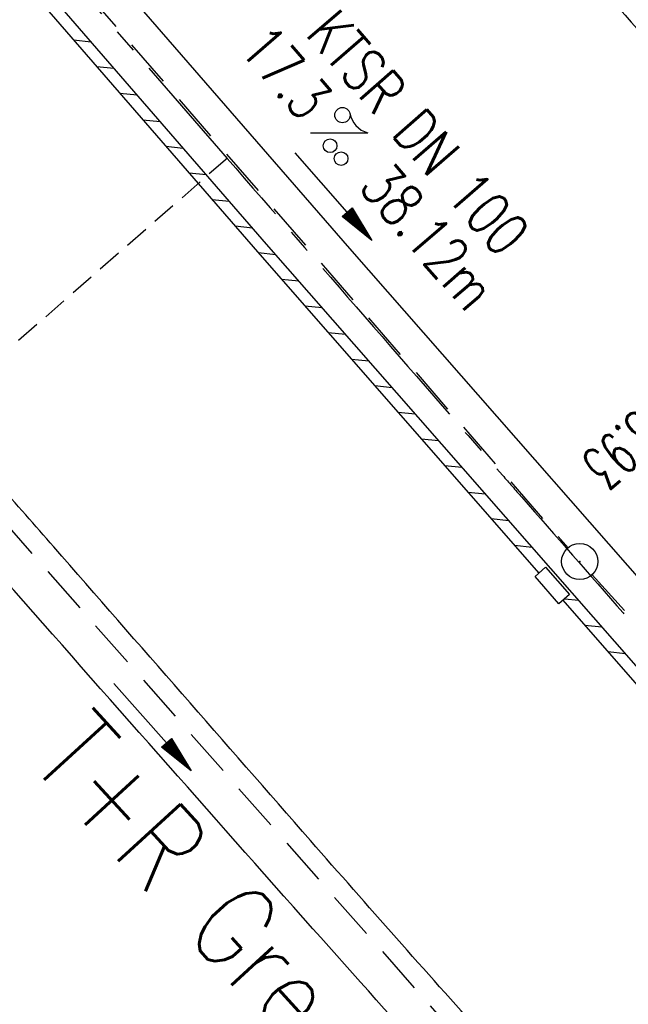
# Model space of a CAD drawing. Extents: x 450316 to 454644, y 428795 to 436505.
# Tile 186 of 256: x 451707 to 451732, y 434474 to 434515. Entities that reach past the tile are written whole.
import ezdxf
from ezdxf.enums import TextEntityAlignment as Align

# ---------------------------------------------------------------- set-up
doc = ezdxf.new("R2010")
doc.units = 0
doc.header["$LTSCALE"] = 2
doc.header["$MEASUREMENT"] = 0
for name, pattern in [('ACHSE', [5.5, 4, -0.5, 0.5, -0.5]), ('AUSGEZOGEN', [0]), ('GESTRICH-X2', [1.5, 1, -0.5]), ('GESTRICHELT', [0.75, 0.5, -0.25])]:
    doc.linetypes.add(name, pattern=pattern)
doc.layers.get('0').update_dxf_attribs({"linetype": 'CONTINUOUS'})
for name, color, linetype in [('ACHSETOP', 1, 'ACHSE'), ('FBR', 8, 'CONTINUOUS'), ('HEKTOM', 1, 'GESTRICHELT'), ('KANAL', 7, 'GESTRICH-X2'), ('PFEIL', 7, 'CONTINUOUS'), ('RINNE', 8, 'CONTINUOUS'), ('SCHACHTNR', 6, 'CONTINUOUS'), ('SCHRIFT', 7, 'AUSGEZOGEN'), ('SCHSYMBOL', 7, 'CONTINUOUS'), ('TEXTO', 4, 'CONTINUOUS'), ('TEXTU', 4, 'CONTINUOUS')]:
    doc.layers.add(name, color=color, linetype=linetype)
doc.styles.add('ROMANS', font='romans.shx', dxfattribs={"width": 0.8})

# ---------------------------------------------------------------- blocks, each defined once
blk = doc.blocks.new('GST')
at = {"color": 0}
blk.add_circle((0, 0), 0.75, dxfattribs=at)
blk.add_point((0, 0), dxfattribs=at)
blk = doc.blocks.new('17')
blk.add_lwpolyline([(-0.755, -1.218), (0.748, -1.218), (0.748, -1.801), (-0.755, -1.801)], close=True)
blk.add_blockref('GST', (0, 0))
blk = doc.blocks.new('PROM')
blk.add_line((1.566, 1.817), (0.019, 0.015))
for centre, radius in [((0.317, 1.51), 0.317), ((0.943, 0.291), 0.283), ((1.645, 0.287), 0.283)]:
    blk.add_circle(centre, radius)
blk.add_arc((0.992, 2.682), 1.033, 239.1414, 303.3549)
blk = doc.blocks.new('PFEIL2')
at = {"color": 0}
for p, q in [((0.88, 0.002), (-2.401, -0.012)), ((0.881, -0.271), (0.879, 0.276)), ((0.879, 0.276), (2.429, 0.009)), ((0.911, 0.27), (0.879, 0.265)), ((0.965, 0.261), (0.879, 0.246)), ((1.019, 0.252), (0.879, 0.228)), ((1.073, 0.242), (0.879, 0.209)), ((1.127, 0.233), (0.879, 0.191)), ((1.181, 0.224), (0.879, 0.172)), ((1.235, 0.214), (0.879, 0.154)), ((1.289, 0.205), (0.879, 0.135)), ((1.343, 0.196), (0.879, 0.117)), ((1.397, 0.187), (0.879, 0.098)), ((1.451, 0.177), (0.879, 0.08)), ((1.505, 0.168), (0.879, 0.061)), ((1.559, 0.159), (0.88, 0.043)), ((1.613, 0.149), (0.88, 0.024)), ((1.668, 0.14), (0.88, 0.006)), ((1.722, 0.131), (0.88, -0.013)), ((1.776, 0.121), (0.88, -0.031)), ((1.83, 0.112), (0.88, -0.05)), ((1.884, 0.103), (0.88, -0.068)), ((1.938, 0.094), (0.88, -0.087)), ((1.992, 0.084), (0.88, -0.105)), ((2.046, 0.075), (0.88, -0.124)), ((2.1, 0.066), (0.88, -0.142)), ((2.154, 0.056), (0.88, -0.161)), ((2.208, 0.047), (0.88, -0.179)), ((2.262, 0.038), (0.881, -0.198)), ((2.316, 0.029), (0.881, -0.216)), ((2.37, 0.019), (0.881, -0.235)), ((2.424, 0.01), (0.881, -0.253)), ((2.429, 0.009), (0.881, -0.271))]:
    blk.add_line(p, q, dxfattribs=at)

msp = doc.modelspace()

# ---------------------------------------------------------------- linework, layer by layer
at = {"layer": 'ACHSETOP', "flags": 128}
msp.add_lwpolyline([(451271.766, 435019.042, -0.000001), (451272.365, 435018.353, -0.000032), (451272.387, 435018.328), (451288.791, 434999.463, -0.000002), (451296.993, 434990.03, 0.000007), (451305.195, 434980.597, 0.000007), (451313.397, 434971.165, -0.000007), (451321.599, 434961.732, -0.000007), (451329.801, 434952.299, 0.000007), (451338.003, 434942.866, 0.000007), (451346.205, 434933.433, -0.000007), (451354.407, 434924.001, -0.000007), (451362.609, 434914.568, 0.000011), (451370.811, 434905.135, 0.000001), (451379.013, 434895.702, 0.000001), (451387.215, 434886.27), (451403.62, 434867.404), (451420.024, 434848.539), (451436.428, 434829.674, -0.000013), (451444.63, 434820.241, 0.000007), (451452.832, 434810.808, 0.000007), (451461.034, 434801.376, -0.000007), (451469.236, 434791.943, -0.000007), (451477.438, 434782.51, 0.000007), (451485.64, 434773.077, 0.000007), (451493.842, 434763.645, -0.000007), (451502.044, 434754.212, -0.000007), (451510.246, 434744.779, 0.000007), (451518.448, 434735.346, 0.000007), (451526.65, 434725.914, -0.000007), (451534.852, 434716.481, -0.000007), (451543.054, 434707.048, 0.000011), (451551.256, 434697.615, 0.000001), (451559.458, 434688.182, 0.000001), (451567.66, 434678.75), (451584.065, 434659.884, -0.000001), (451592.267, 434650.452, -0.000001), (451600.469, 434641.019, -0.000011), (451608.671, 434631.586, 0.000013), (451616.873, 434622.153), (451633.277, 434603.288), (451649.681, 434584.423, -0.000013), (451657.883, 434574.99, 0.000007), (451666.085, 434565.557, 0.000007), (451674.287, 434556.124, -0.000007), (451682.489, 434546.692, -0.000007), (451690.691, 434537.259, 0.000006), (451698.893, 434527.826), (451715.297, 434508.961, -0.000015), (451721.01, 434502.39, 0.000008), (451726.723, 434495.82, 0.000958), (451727.518, 434494.909, 0.000181), (451731.723, 434490.114, 0.003894), (451738.179, 434482.871, 0.00247), (451748.503, 434471.583, 0.003793), (451756.233, 434463.34, 0.003129), (451765.742, 434453.478, 0.00313), (451774.532, 434444.586, 0.003132), (451783.429, 434435.81, 0.003134), (451792.435, 434427.146, 0.003132), (451801.553, 434418.591, 0.003131), (451810.774, 434410.155, 0.00313), (451820.102, 434401.832, 0.003133), (451829.541, 434393.621, 0.003138), (451839.066, 434385.542, 0.003131), (451848.69, 434377.585, 0.003125), (451858.432, 434369.733, 0.003124), (451868.271, 434362.004, 0.00313), (451878.187, 434354.413, 0.003138), (451888.199, 434346.945, 0.003133), (451898.32, 434339.593, 0.003131), (451908.525, 434332.373, 0.003131), (451918.818, 434325.282, 0.003132), (451929.206, 434318.316, 0.003136), (451939.668, 434311.489, 0.00313), (451950.209, 434304.797, 0.003123), (451960.857, 434298.223, 0.003128), (451971.589, 434291.781, 0.003137), (451982.371, 434285.491, 0.003139), (451993.235, 434279.335, 0.003133), (452004.198, 434273.303, 0.003123), (452015.227, 434267.413, 0.003125), (452026.323, 434261.665, 0.003132), (452037.503, 434256.05, 0.003138), (452048.733, 434250.584, 0.003134), (452060.02, 434245.265, 0.003122), (452071.413, 434240.069, 0.003127), (452083.62, 434234.685, 0.003578), (452094.349, 434230.124, 0.002702), (452108.409, 434224.354, 0.004189), (452117.528, 434220.758, 0.00053), (452126.341, 434217.378, 0.001569), (452129.323, 434216.249, 0.000008), (452135.115, 434214.077, -0.000025), (452140.907, 434211.904), (452164.314, 434203.123, 0.000006), (452176.018, 434198.733, -0.000007), (452187.722, 434194.343), (452211.129, 434185.563), (452234.536, 434176.783, -0.000012), (452246.24, 434172.393, 0.000007), (452257.944, 434168.002, 0.000002), (452265.746, 434165.075, 0.000001), (452281.351, 434159.222, 0.000005), (452293.055, 434154.832, -0.000007), (452304.759, 434150.442, -0.000019), (452316.463, 434146.052, 0.000015), (452328.166, 434141.661, 0.000002), (452338.097, 434137.936, 0.000001), (452351.573, 434132.881, 0.000004), (452363.277, 434128.491, -0.000006), (452374.981, 434124.101, -0.00002), (452386.684, 434119.71, 0.00002), (452398.388, 434115.32, 0.000006), (452410.092, 434110.93, -0.000004), (452421.796, 434106.54, -0.000001), (452435.272, 434101.485, -0.000002), (452445.203, 434097.76, -0.000015), (452456.906, 434093.369, 0.000019), (452468.61, 434088.979, 0.000007), (452480.314, 434084.589, -0.000006), (452492.018, 434080.199, -0.000002), (452503.721, 434075.809, 0.000002), (452515.425, 434071.419, 0.000006), (452527.129, 434067.029, -0.000007), (452538.833, 434062.639, -0.000019), (452550.536, 434058.248, 0.000015), (452562.24, 434053.858, 0.000002), (452572.171, 434050.133, 0.000001), (452585.647, 434045.078, 0.000004), (452597.351, 434040.688, -0.000006), (452609.055, 434036.298, -0.00002), (452620.758, 434031.907, 0.00002), (452632.462, 434027.517, 0.000006), (452644.166, 434023.127, -0.000004), (452655.87, 434018.737, -0.000001), (452669.346, 434013.682, -0.000002), (452679.277, 434009.957, -0.000015), (452690.981, 434005.567, 0.000014), (452702.684, 434001.176, 0.000011), (452714.388, 433996.786, -0.000001), (452726.092, 433992.396, -0.000007), (452735.031, 433989.043, -0.000005), (452748.181, 433984.11, -0.000156), (452748.221, 433984.095, -0.000005), (452749.498, 433983.615, -0.004183), (452758.692, 433980.071, -0.002721), (452772.748, 433974.429, -0.005081), (452782.771, 433970.223, -0.003908), (452795.7, 433964.522, -0.003912), (452807.05, 433959.304, -0.003907), (452818.331, 433953.902, -0.003903), (452829.522, 433948.327, -0.003904), (452840.62, 433942.58, -0.003907), (452851.631, 433936.658, -0.003909), (452862.543, 433930.568, -0.003906), (452873.352, 433924.312, -0.003899), (452884.081, 433917.876, -0.003907), (452894.713, 433911.271, -0.003917), (452905.212, 433904.518, -0.003914), (452915.606, 433897.601, -0.003904), (452925.914, 433890.505, -0.003895), (452936.108, 433883.251, -0.003902), (452946.169, 433875.853, -0.003909), (452956.117, 433868.296, -0.003904), (452965.957, 433860.575, -0.003908), (452975.671, 433852.704, -0.00391), (452985.257, 433844.687, -0.003909), (452994.717, 433836.52, -0.003908), (453004.051, 433828.203, -0.003902), (453013.251, 433819.744, -0.003901), (453022.321, 433811.14, -0.003907), (453031.261, 433802.39, -0.003913), (453040.05, 433793.514, -0.003909), (453048.995, 433784.194, -0.00418), (453057.218, 433775.343, -0.003621), (453064.799, 433766.924, -0.003001), (453073.811, 433756.645, -0.003775), (453082.931, 433745.954, -0.004894), (453089.822, 433737.587, -0.004962), (453096.584, 433729.038, -0.003805), (453105.204, 433717.738, -0.003005), (453113.364, 433706.734, -0.003643), (453119.973, 433697.569, -0.004174), (453127.227, 433687.17, -0.004295), (453134.105, 433676.947, -0.003507), (453140.018, 433667.855, -0.002688), (453147.586, 433655.895, -0.003695), (453155.363, 433643.251, -0.00538), (453160.547, 433634.47, -0.005332), (453165.53, 433625.601, -0.003667), (453172.541, 433612.577, -0.002679), (453179.095, 433600.023, -0.003501), (453183.992, 433590.355, -0.004313), (453189.196, 433579.668, -0.003909), (453194.743, 433567.786, -0.003909), (453199.853, 433556.378, -0.003909), (453204.783, 433544.892, -0.003903), (453209.809, 433532.66, -0.004384), (453214.103, 433521.695, -0.003423), (453219.661, 433506.825, -0.005955), (453222.694, 433498.219, -0.000145), (453225.568, 433489.736, -0.000252), (453227.219, 433484.852, -0.000085), (453230.064, 433476.416, -0.000405), (453230.656, 433474.653, -0.003646), (453233.571, 433465.744, 0.00217), (453238.424, 433450.758, 0.000006), (453242.327, 433438.883, -0.000007), (453246.23, 433427.008, -0.000012), (453250.132, 433415.133, 0.000009), (453254.035, 433403.258, 0.003001), (453258.01, 433391.404, -0.003002), (453261.985, 433379.55, -0.003008), (453265.815, 433367.653, 0.003009), (453269.646, 433355.757, 0.00001), (453273.549, 433343.882, -0.000019), (453277.452, 433332.007), (453285.257, 433308.257, 0.000005), (453289.16, 433296.382, -0.000004), (453293.063, 433284.507, -0.000001), (453297.412, 433271.275, -0.000001), (453300.869, 433260.756, -0.00001), (453304.771, 433248.881, 0.000008), (453308.674, 433237.006, 0.000011), (453312.577, 433225.131, -0.000004), (453316.48, 433213.256, -0.000007), (453317.957, 433208.761, -0.000002), (453324.285, 433189.506, -0.00006), (453324.748, 433188.095, 0.000004), (453325.212, 433186.684, 0.001409), (453327.806, 433178.862, 0.000842), (453332.205, 433165.794, 0.002106), (453335.59, 433155.932, 0.001506), (453340.42, 433142.182, 0.001603), (453344.587, 433130.552, 0.001566), (453348.928, 433118.674, 0.00157), (453353.282, 433106.987, 0.001563), (453357.73, 433095.275, 0.001555), (453362.245, 433083.606, 0.001558), (453366.823, 433071.988, 0.001562), (453371.477, 433060.391, 0.001561), (453376.206, 433048.816, 0.001565), (453381.007, 433037.273, 0.001565), (453385.878, 433025.763, 0.001563), (453390.82, 433014.287, 0.001561), (453395.838, 433002.832, 0.001559), (453400.927, 432991.41, 0.00156), (453406.083, 432980.028, 0.001563), (453411.315, 432968.669, 0.001565), (453416.612, 432957.354, 0.001562), (453421.976, 432946.082, 0.001558), (453427.424, 432934.813, 0.001559), (453432.943, 432923.577, 0.001564), (453438.516, 432912.409, 0.001566), (453444.163, 432901.268, 0.001564), (453449.888, 432890.145, 0.001558), (453455.356, 432879.682, 0.001394), (453461.537, 432868.025, 0.001724), (453468.567, 432854.963, 0.002516), (453473.461, 432846.052, 0.001346), (453478.156, 432837.657, 0.000835), (453485.787, 432824.152, 0.000825), (453493.393, 432810.794, 0.001335), (453498.128, 432802.562, 0.002522), (453503.255, 432793.804, 0.001723), (453510.868, 432781.051, 0.001395), (453517.698, 432769.769, 0.001557), (453523.875, 432759.701, 0.001564), (453531.451, 432747.524, 0.002105), (453537.147, 432738.516, 0.001027), (453545.205, 432725.948, 0.001523), (453550.684, 432717.498, 0.000001), (453550.839, 432717.261, 0.000124), (453550.84, 432717.259, 0.000024), (453557.597, 432706.912, -0.000007), (453564.355, 432696.566, -0.000001), (453571.19, 432686.101, 0.000005), (453578.025, 432675.635, 0.000012), (453584.861, 432665.17, -0.000012), (453591.696, 432654.704, -0.000004), (453598.531, 432644.238, 0.000004), (453605.366, 432633.773, 0.000001), (453612.202, 432623.307, -0.000001), (453619.037, 432612.841, -0.000004), (453625.872, 432602.376, 0.000003), (453632.707, 432591.91), (453646.378, 432570.979, -0.000014), (453650.935, 432564.001, -0.000007), (453660.048, 432550.047, -0.002465), (453666.815, 432539.572, 0.002471), (453673.568, 432529.119, 0.002497), (453680.467, 432518.67, -0.002488), (453687.389, 432508.185, -0.000003), (453694.224, 432497.72, 0.000006), (453701.059, 432487.254), (453714.73, 432466.322, -0.000006), (453721.565, 432455.856, 0.000006), (453728.4, 432445.391, 0.000183), (453728.474, 432445.277, -0.000027), (453728.969, 432444.521, -0.003905), (453733.992, 432436.709, -0.002472), (453741.768, 432424.267, -0.005163), (453747.303, 432415.103, -0.003867), (453754.471, 432402.736, -0.003958), (453760.534, 432391.888, -0.003913), (453766.494, 432380.818, -0.003903), (453772.248, 432369.72, -0.003904), (453777.826, 432358.535, -0.003901), (453783.485, 432346.731, -0.004288), (453788.457, 432335.909, -0.003523), (453794.251, 432322.76, -0.004762), (453798.376, 432312.962, -0.001651), (453802.105, 432303.777, -0.002689), (453804.345, 432298.119, -0.001542), (453805.535, 432295.038, -0.000893), (453807.562, 432289.711, -0.005639), (453811.068, 432280.125, -0.003891), (453815.882, 432266.138, -0.00573), (453819.492, 432254.955, -0.005082), (453823.289, 432242.262, -0.004537), (453827.3, 432227.849, -0.006762), (453829.772, 432218.119, -0.001828), (453832.339, 432207.234, -0.002855), (453833.917, 432200.252, -0.000688), (453834.588, 432197.184, -0.000614), (453835.33, 432193.746, -0.005087), (453837.353, 432183.825, -0.003463), (453840.076, 432169.201, -0.004355), (453841.882, 432158.581, -0.003298), (453844.052, 432144.521, -0.003873), (453845.959, 432130.87, -0.004703), (453847.336, 432119.601, -0.004431), (453848.679, 432106.664, -0.004859), (453849.683, 432094.847, -0.001971), (453850.759, 432079.747, -0.003754), (453851.233, 432071.814, -0.000235), (453851.272, 432071.058, -0.000154), (453851.331, 432069.903, -0.005004), (453851.76, 432059.357, -0.003657), (453852.096, 432044.916, -0.006284), (453852.131, 432034.652, -0.00442), (453851.869, 432020.065, -0.004496), (453851.355, 432005.74, -0.005961), (453850.742, 431994.946, -0.004032), (453849.635, 431980.541, -0.005521), (453848.625, 431970.038, -0.000545), (453848.175, 431965.885, -0.00099), (453847.92, 431963.599, -0.002817), (453847.082, 431956.57, -0.001743), (453845.624, 431945.22, -0.004295), (453844.128, 431934.589, -0.003233), (453841.927, 431920.496, -0.003719), (453839.898, 431908.592, -0.003474), (453837.544, 431895.884, -0.003471), (453834.928, 431882.783, -0.003984), (453832.479, 431871.403, -0.002961), (453829.251, 431857.357, -0.00403), (453826.736, 431847.072, -0.001132), (453824.957, 431840.111, -0.001603), (453823.675, 431835.205, -0.002375), (453822.368, 431830.363, -0.001541), (453820.296, 431822.917, -0.005811), (453817.744, 431814.242, -0.003321), (453813.002, 431799.15, -0.004369), (453808.955, 431786.926, -0.004589), (453804.893, 431775.36, -0.004977), (453800.134, 431762.595, -0.00596), (453795.928, 431752.024, -0.002426), (453790.614, 431739.296, -0.004094), (453787.367, 431731.794, -0.000338), (453786.71, 431730.312, -0.000388), (453786.136, 431729.023, -0.004625), (453782.634, 431721.365, -0.002368), (453775.588, 431706.507, -0.004069), (453770.201, 431695.516, -0.003863), (453764.344, 431684.031, -0.004659), (453758.242, 431672.552, -0.005048), (453752.404, 431662.068, -0.002758), (453744.856, 431648.996, -0.004203), (453739.784, 431640.488, -0.000453), (453738.552, 431638.464, -0.00049), (453737.409, 431636.595, -0.004121), (453733.364, 431630.114, -0.00246), (453726.445, 431619.347, -0.006277), (453720.589, 431610.574, -0.004581), (453712.305, 431598.731, -0.005038), (453704.604, 431588.16, -0.005528), (453697.383, 431578.675, -0.004083), (453688.218, 431567.105, -0.005886), (453681.701, 431559.207, -0.001219), (453676.737, 431553.362, -0.002238), (453674.011, 431550.197, -0.001962), (453670.562, 431546.26, -0.001297), (453665.305, 431540.337, -0.004313), (453658.171, 431532.478, -0.003182), (453648.342, 431521.973, -0.004167), (453639.222, 431512.508, -0.00462), (453630.847, 431504.116, -0.002727), (453619.912, 431493.477, -0.004271), (453612.835, 431486.781, -0.000068), (453609.879, 431484.033, -0.000648), (453609.571, 431483.747, -0.000003), (453600.643, 431475.492, -0.000005), (453594.487, 431469.799), (453576.132, 431452.827), (453557.776, 431435.854), (453539.42, 431418.881), (453521.065, 431401.909, 0.000001), (453511.887, 431393.422, 0.000001), (453502.709, 431384.936, 0.000013), (453493.531, 431376.449, -0.000013), (453484.354, 431367.963, 0), (453475.176, 431359.477, 0), (453465.998, 431350.99), (453447.643, 431334.018, 0.000001), (453438.465, 431325.531, 0.000001), (453429.287, 431317.045, 0.000013), (453420.11, 431308.558, -0.000007), (453410.932, 431300.072, -0.000004), (453403.532, 431293.229, -0.000002), (453392.576, 431283.099, -0.00001), (453383.398, 431274.613, 0.000015), (453374.22, 431266.127, 0.000014), (453365.042, 431257.64, -0.000013), (453355.865, 431249.154, 0), (453343.628, 431237.839, -0.000001), (453337.509, 431232.181), (453319.154, 431215.209, 0.000001), (453309.976, 431206.722, 0.000001), (453300.798, 431198.236, 0.000013), (453291.621, 431189.749, -0.000013), (453282.443, 431181.263, -0.000001), (453273.265, 431172.777, -0.000001), (453264.087, 431164.29), (453245.732, 431147.318), (453227.376, 431130.345), (453209.02, 431113.372, 0.000014), (453199.843, 431104.885, -0.000009), (453190.665, 431096.399, -0.000019), (453181.487, 431087.913, 0.000019), (453172.309, 431079.427, 0.000009), (453163.132, 431070.941, -0.000008), (453153.954, 431062.454), (453135.598, 431045.481, 0.000009), (453134.861, 431044.799, 0.000002), (453130.417, 431040.69, 0.002804), (453126.112, 431036.664, 0.001372), (453117.381, 431028.361, 0.005333), (453110.158, 431021.305, 0.003613), (453099.686, 431010.703, 0.004216), (453091.364, 431002.01, 0.003913), (453082.552, 430992.499, 0.00391), (453074.199, 430983.197, 0.003911), (453065.996, 430973.768, 0.003912), (453057.937, 430964.207, 0.003915), (453050.034, 430954.528, 0.00391), (453042.286, 430944.729, 0.003905), (453034.682, 430934.798, 0.003908), (453027.235, 430924.75, 0.003912), (453019.954, 430914.598, 0.003918), (453012.829, 430904.328, 0.003918), (453005.866, 430893.947, 0.003907), (452999.072, 430883.467, 0.0039), (452992.431, 430872.865, 0.003908), (452985.952, 430862.152, 0.00392), (452979.661, 430851.374, 0.00392), (452973.542, 430840.502, 0.003904), (452967.571, 430829.493, 0.003903), (452961.774, 430818.394, 0.003916), (452956.17, 430807.245, 0.00392), (452950.739, 430796.004, 0.00391), (452945.472, 430784.651, 0.003904), (452940.385, 430773.223, 0.00391), (452935.485, 430761.733, 0.003913), (452930.764, 430750.166, 0.003909), (452926.22, 430738.514, 0.003913), (452921.858, 430726.792, 0.003918), (452917.686, 430715.017, 0.003913), (452913.698, 430703.178, 0.003909), (452909.892, 430691.264, 0.003904), (452906.273, 430679.293, 0.003908), (452902.844, 430667.279, 0.003914), (452899.604, 430655.212, 0.003911), (452896.55, 430643.086, 0.003914), (452893.686, 430630.913, 0.003917), (452891.016, 430618.707, 0.003911), (452890.732, 430617.306, 0.000237), (452886.248, 430594.167, 0.007575), (452884.76, 430585.792, 0.003906), (452882.249, 430569.49)], format="xyb", dxfattribs=at)
at = {"layer": 'FBR', "flags": 128}
for points in [[(450931.016, 435664.254, 0), (450939.285, 435645.95, 0.000057)], [(451603.01, 434662.96, 0.000001), (451617.472, 434646.366, 0.000004), (451625.68, 434636.948, -0.000005), (451633.887, 434627.531, -0.001388)], [(451676.637, 434578.302, 0.000293), (451682.896, 434571.1, 0.000386), (451691.187, 434561.586, -0.000516), (451699.478, 434552.072, -0.000007), (451702.592, 434548.491, -0.000002), (451714.328, 434534.995, -0.000013), (451719.617, 434528.912, 0.000006), (451731.034, 434515.782, 0.001158), (451739.241, 434506.388, 0.001021), (451748.595, 434495.774, 0.005189), (451753.965, 434489.831, 0.002363), (451765.954, 434476.96, 0.003767), (451777.926, 434464.419, 0.004725), (451787.639, 434454.584, 0.00341), (451796.413, 434445.984, 0.003395), (451805.342, 434437.468, 0.002203), (451814.08, 434429.319, 0.002471), (451821.936, 434422.128, 0.003279)], [(451770.491, 434426.07, -0.003012), (451762.872, 434433.596, -0.002525), (451753.883, 434442.675, -0.003837), (451743.672, 434453.254, -0.004782), (451735.628, 434461.88, -0.002353), (451725.908, 434472.606, -0.003159), (451718.758, 434480.674, -0.000124), (451708.108, 434492.851, -0.000283), (451703.451, 434498.184, -0.000021), (451689.801, 434513.836, -0.000106), (451687.129, 434516.901, -0.000119), (451678.908, 434526.341, -0.000118), (451670.586, 434535.906, -0.000489), (451660.859, 434547.114, 0.000604), (451652.969, 434556.2, 0.00012), (451645.215, 434565.104, -0.000133), (451637.46, 434574.009, -0.000002), (451625.436, 434587.823, -0.000008), (451622.011, 434591.759, -0.000011), (451615.343, 434599.421, 0.000012), (451608.675, 434607.083, 0.000049)], [(451606.076, 434610.069, 0.000009), (451592.722, 434625.406, 0.000162)]]:
    msp.add_lwpolyline(points, format="xyb", dxfattribs=at)
at = {"layer": 'FBR'}
for points in [[(451586.278, 434627.86, -0.000002), (451573.149, 434642.871, -0.000008)], [(451457.062, 434776.741, -0.000006), (451441.04, 434795.521, -0.00345)], [(451565.712, 434651.375, -0.000004), (451554.103, 434664.65, -0.000055)], [(451537.129, 434684.072, -0.00001), (451522.503, 434700.841, -0.000038)], [(451765.691, 434427.982, -0.002411), (451758.772, 434434.794, -0.001964), (451750.353, 434443.23, -0.004871), (451737.792, 434456.165, -0.007096), (451729.384, 434465.248, -0.001555), (451718.86, 434477.02, -0.00127), (451706.056, 434491.505, -0.000027), (451686.846, 434513.352, -0.000164), (451683.732, 434516.896, -0.000081), (451673.036, 434529.081, 0.000191), (451668.486, 434534.263, 0.000146), (451663.49, 434539.944, 0.000064), (451652.126, 434552.857, 0.000307), (451642.897, 434563.328, -0.000432), (451636.347, 434570.763, -0.000524)], [(452140.206, 434193.567, 0.000004), (452120.088, 434201.026, 0.00024)], [(451704.278, 434423.972, 0.001097), (451691.94, 434438, 0.000114), (451668.672, 434464.328, -0.000439), (451662.648, 434471.154, -0.000028), (451645.52, 434490.596, -0.000108), (451641.062, 434495.659)]]:
    msp.add_lwpolyline(points, format="xyb", dxfattribs=at)
msp.add_lwpolyline([(452057.398, 434245.287), (452033.931, 434256.634), (452021.722, 434262.91), (452008.734, 434269.68), (451987.232, 434281.45), (451966.466, 434293.595), (451941.612, 434309.038), (451918.214, 434324.371), (451898.128, 434338.41), (451886.628, 434346.733), (451867.04, 434361.568), (451849.981, 434375.065), (451829.408, 434392.308), (451813.834, 434405.957), (451794.949, 434423.293), (451781.867, 434435.881), (451764.451, 434453.277), (451749.058, 434469.364), (451734.135, 434485.792), (451716.938, 434505.407), (451699.149, 434525.901), (451685.669, 434541.344), (451664.015, 434566.261), (451648.765, 434583.85)], dxfattribs=at)
at = {"layer": 'FBR', "flags": 128}
msp.add_lwpolyline([(451657.072, 434577.992), (451672.819, 434559.839), (451688.76, 434541.583), (451720.372, 434505.223), (451737.226, 434486.017), (451756.05, 434465.579), (451776.155, 434444.86), (451795.676, 434425.947), (451815.05, 434408.083), (451831.988, 434393.278), (451848.219, 434379.663), (451866.537, 434365.124), (451887.455, 434349.138), (451903.482, 434337.587), (451924.973, 434322.807), (451946.153, 434309.036), (451967.093, 434296.108), (451987.583, 434284.113), (452010.568, 434271.469), (452030.249, 434261.222), (452052.79, 434250.199)], dxfattribs=at)
at = {"layer": 'HEKTOM'}
msp.add_line((451715.313, 434508.969), (451667.889, 434467.608), dxfattribs=at)
at = {"layer": 'KANAL'}
for p, q in [((451705.438, 434520.469), (451729.438, 434492.813)), ((451695.969, 434505.344), (451729.938, 434466.75)), ((451730.438, 434491.688), (451756.375, 434463.156))]:
    msp.add_line(p, q, dxfattribs=at)
at = {"layer": 'RINNE'}
for p, q in [((451708.929, 434513.871), (451709.655, 434513.797)), ((451709.886, 434512.769), (451710.612, 434512.695)), ((451710.843, 434511.666), (451711.569, 434511.593)), ((451711.799, 434510.564), (451712.525, 434510.491)), ((451712.756, 434509.462), (451713.482, 434509.389)), ((451713.712, 434508.36), (451714.438, 434508.287)), ((451714.669, 434507.258), (451715.395, 434507.185)), ((451715.626, 434506.156), (451716.352, 434506.083)), ((451716.583, 434505.054), (451717.312, 434504.98)), ((451717.55, 434503.951), (451718.279, 434503.877)), ((451718.517, 434502.848), (451719.247, 434502.774)), ((451719.484, 434501.745), (451720.214, 434501.671)), ((451720.451, 434500.641), (451721.181, 434500.567)), ((451721.418, 434499.538), (451722.148, 434499.464)), ((451722.385, 434498.435), (451723.115, 434498.361)), ((451723.353, 434497.332), (451724.082, 434497.258)), ((451724.32, 434496.229), (451725.05, 434496.155)), ((451725.287, 434495.126), (451726.017, 434495.052)), ((451726.254, 434494.023), (451726.984, 434493.949)), ((451727.221, 434492.919), (451727.951, 434492.846)), ((451728.188, 434491.816), (451728.279, 434491.807)), ((451729.294, 434490.699), (451729.885, 434490.639)), ((451730.123, 434489.61), (451730.852, 434489.536)), ((451731.09, 434488.507), (451731.82, 434488.433))]:
    msp.add_line(p, q, dxfattribs=at)
for points in [[(451704.16, 434519.365), (451716.561, 434505.078), (451728.232, 434491.766)], [(451729.223, 434490.636), (451733.762, 434485.459), (451748.692, 434469.023), (451755.293, 434462.125)]]:
    msp.add_lwpolyline(points, dxfattribs=at)

# ---------------------------------------------------------------- block references
at = {"layer": 'PFEIL'}
for p, rotation in [((451719.7, 434507.386), 310.9288), ((451712.2, 434485.389), 311.3407)]:
    msp.add_blockref('PFEIL2', p, dxfattribs=dict(at, rotation=rotation))
at = {"layer": 'SCHSYMBOL', "rotation": 311.2834}
msp.add_blockref('17', (451729.922, 434492.245), dxfattribs=at)
at = {"layer": 'TEXTU', "rotation": 310.9288}
msp.add_blockref('PROM', (451718.733, 434510.004), dxfattribs=at)

# ---------------------------------------------------------------- texts
at = {"layer": 'SCHACHTNR', "style": 'ROMANS', "width": 0.6}
msp.add_text('S=398.93', height=1.8, rotation=221.2834, dxfattribs=at).set_placement((451735.313, 434501.25))
at = {"layer": 'SCHRIFT', "style": 'ROMANS', "width": 0.8}
msp.add_text('T+R Greding - West', height=3.5, rotation=312.3697, dxfattribs=at).set_placement((451707.063, 434483.902))
at = {"layer": 'TEXTO', "style": 'ROMANS', "width": 0.75}
msp.add_text('KTSR DN 100', height=1.8, rotation=310.9288, dxfattribs=at).set_placement((451722.549, 434509.43), align=Align.CENTER)
at = {"layer": 'TEXTU', "style": 'ROMANS', "width": 0.75}
for s, p in [('17.3', (451715.737, 434513.467)), ('38.12m', (451720.706, 434507.748))]:
    msp.add_text(s, height=1.8, rotation=310.9288, dxfattribs=at).set_placement(p)

doc.saveas('drawing.dxf')
